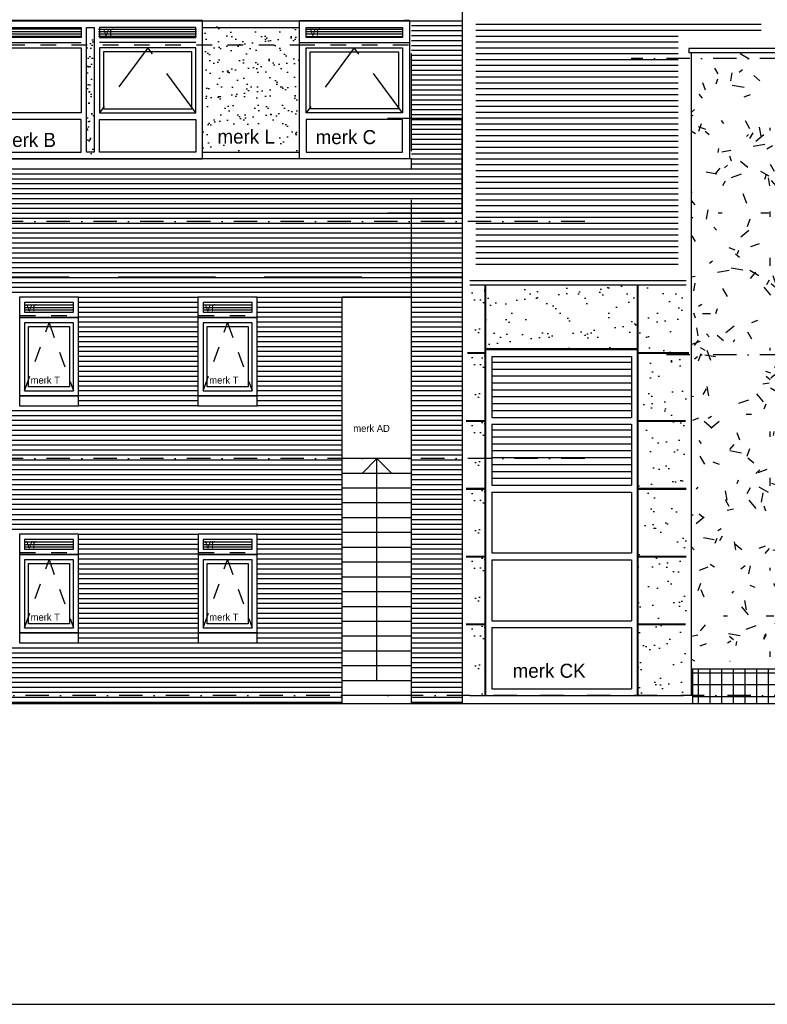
# Model space of a CAD drawing. Extents: x 0 to 140000, y 0 to 84100.
# Tile 4 of 48: x 42297 to 51884, y 1000 to 13630. Entities that reach past the tile are written whole.
import ezdxf

# ---------------------------------------------------------------- set-up
doc = ezdxf.new("R2010")
doc.units = 0
doc.header["$LTSCALE"] = 100
doc.header["$MEASUREMENT"] = 0
for name, pattern in [('B0201', [50, 31.25, -6.25, 6.25, -6.25]), ('B0403', [37.5, 25, -12.5]), ('B0701', [9.375, 6.25, -3.125]), ('B0703', [18.75, 12.5, -6.25]), ('DASHDOTX2', [2, 1, -0.5, 0, -0.5]), ('TEGELS', [4, 2, -2])]:
    doc.linetypes.add(name, pattern=pattern)
doc.layers.get('0').update_dxf_attribs({"linetype": 'CONTINUOUS'})
for name, color, linetype in [('AA11----_GRONDWERK', 7, 'CONTINUOUS'), ('AA21----_BUITENWAND', 7, 'CONTINUOUS'), ('AL$7A---_STRAMIEN', 1, 'B0201'), ('AL$8A---_HULPLIJNEN', 1, 'CONTINUOUS'), ('AL11----_GRONDWERK', 4, 'CONTINUOUS'), ('AL21----_BUITENWAND', 2, 'CONTINUOUS'), ('AL24----_TRAPPEN', 1, 'CONTINUOUS'), ('AL31----_BUITENKOZ', 7, 'CONTINUOUS'), ('AL31----_BUITENKOZIJ', 7, 'CONTINUOUS'), ('AL41R---_VLAKKE_PLT', 42, 'CONTINUOUS'), ('AL47----_DAKAFW', 1, 'CONTINUOUS'), ('AT$1A---_ALGEMEEN', 7, 'CONTINUOUS'), ('AT$1A---_TEKST', 2, 'CONTINUOUS'), ('BL$8A---_HULPLIJNEN', 1, 'CONTINUOUS'), ('DLLATATIE', 3, 'B0703'), ('GOLFPLAAT', 42, 'CONTINUOUS'), ('VENTILATIE', 1, 'CONTINUOUS'), ('ZONWERING', 4, 'TEGELS')]:
    doc.layers.add(name, color=color, linetype=linetype)
doc.styles.add('00_100', font='B-GBP.shx', dxfattribs={"height": 120})
doc.styles.add('01_100', font='B-GBP.shx', dxfattribs={"height": 180})

# ---------------------------------------------------------------- blocks, each defined once
blk = doc.blocks.new('BORDER')
at = {"linetype": 'BYBLOCK'}
blk.add_line((0, 0), (1, 0), dxfattribs=at)
blk = doc.blocks.new('PH31-005')
at = {"layer": 'AL31----_BUITENKOZ'}
h = blk.add_hatch(dxfattribs=at)
h.set_pattern_fill('AR-SAND', color=256, scale=122, style=0)
h.set_pattern_definition([(142.5, (55783.8, -82412.16), (7.6852, 235.0725), [0, -185.44, 0, -207.4, 0, -198.25]), (172.5, (55783.8, -82412.16), (-215.9128, 344.3018), [0, -100.04, 0, -167.14, 0, -64.05]), (212.5, (55933.86, -82412.16), (-379.9253, 0.6904), [0, -61, 0, -219.6, 0, -286.7]), (222.5, (55933.86, -82412.16), (-366.7474, 107.0764), [0, -30.5, 0, -143.96, 0, -164.7])])
h.paths.add_polyline_path([(1390, 1580), (1490, 1580), (1490, 67), (1390, 67)])
for p, q in [((88, 1492), (1323, 1492)), ((2792, 1492), (1557, 1492)), ((0, 0), (0, 0))]:
    blk.add_line(p, q, dxfattribs=at)
at = {"layer": 'AL31----_BUITENKOZ', "color": 1, "linetype": 'B0701'}
for p, q in [((2179, 1425), (1557, 593)), ((2792, 593), (2179, 1425))]:
    blk.add_line(p, q, dxfattribs=at)
at = {"layer": 'AL31----_BUITENKOZ'}
for points in [[(2880, 0), (2880, 1774), (0, 1774), (0, 1774), (0, 0)], [(88, 1559), (88, 1686), (1323, 1686), (1323, 1559)], [(1390, 1686), (1490, 1686), (1490, 88), (1390, 88)], [(2792, 1559), (2792, 1686), (1557, 1686), (1557, 1559)], [(88, 593), (88, 1425), (1323, 1425), (1323, 593)], [(2792, 593), (2792, 1425), (1557, 1425), (1557, 593)], [(88, 505), (88, 88), (1323, 88), (1323, 505)], [(2792, 505), (2792, 88), (1557, 88), (1557, 505)]]:
    blk.add_lwpolyline(points, close=True, dxfattribs=at)
at = {"layer": 'AL31----_BUITENKOZ', "color": 1}
blk.add_lwpolyline([(2742, 643), (2742, 1375), (1607, 1375), (1607, 643)], close=True, dxfattribs=at)
at = {"layer": 'AT$1A---_TEKST', "style": '01_100'}
blk.add_text('merk B', height=180, dxfattribs=at).set_placement((237, 154))
blk = doc.blocks.new('PH31-042')
at = {"layer": 'AL31----_BUITENKOZ', "color": 1, "linetype": 'B0701'}
for p, q in [((705, 1424), (88, 592)), ((1323, 592), (705, 1424))]:
    blk.add_line(p, q, dxfattribs=at)
at = {"layer": 'AL31----_BUITENKOZ'}
for points in [[(88, 1558), (88, 1685), (1323, 1685), (1323, 1558)], [(88, 592), (88, 1424), (1323, 1425), (1323, 592)], [(88, 504), (88, 87), (1323, 87), (1323, 505)]]:
    blk.add_lwpolyline(points, close=True, dxfattribs=at)
at = {"layer": 'AL31----_BUITENKOZ', "color": 1}
blk.add_lwpolyline([(138, 642), (138, 1374), (1273, 1375), (1273, 643)], close=True, dxfattribs=at)
at = {"layer": 'AL31----_BUITENKOZIJ'}
for p, q in [((1411, 1775), (1344, 1775)), ((1, 1492), (1411, 1492))]:
    blk.add_line(p, q, dxfattribs=at)
blk.add_lwpolyline([(1411, 0), (0, 0), (0, 1775), (1411, 1775)], close=True, dxfattribs=at)
at = {"layer": 'AT$1A---_TEKST', "style": '01_100'}
blk.add_text('merk C', height=180, dxfattribs=at).set_placement((209, 190))

msp = doc.modelspace()

# ---------------------------------------------------------------- hatches: boundary and pattern name
at = {"layer": 'AA11----_GRONDWERK'}
h = msp.add_hatch(dxfattribs=at)
h.set_pattern_fill('AR-SAND,_O', color=256, scale=122)
h.set_pattern_definition([(37.5, (0, -6844.6), (-7.6852, 235.0725), [0, -185.44, 0, -207.4, 0, -198.25]), (7.5, (0, -6844.6), (215.9128, 344.3018), [0, -100.04, 0, -167.14, 0, -64.05]), (327.5, (-150.06, -6844.6), (379.9253, 0.6904), [0, -61, 0, -219.6, 0, -286.7]), (317.5, (-150.06, -6844.6), (366.7474, 107.0764), [0, -30.5, 0, -143.96, 0, -164.7])])
h.paths.add_polyline_path([(45883.2, 13549.1), (44643.2, 13549.1), (44643.2, 11951.5), (45883.2, 11951.5)])
h.paths.add_polyline_path([(44788.3, 12015.2), (45786.9, 12015.2), (45786.9, 12285.2), (44788.3, 12285.2)], flags=24)
h = msp.add_hatch(dxfattribs=at)
h.set_pattern_fill('AR-SAND', color=256, scale=200, style=0)
h.paths.add_polyline_path([(50843, 9410.4), (50229.4, 9410.4), (50229.4, 10229.4), (50219.4, 10229.4), (50219.4, 9410.4), (48271.7, 9410.4), (48271.7, 10229.4), (48261.7, 10229.4), (48261.7, 9410.4), (48070.2, 9410.4), (48070.2, 9400.4), (48261.7, 9400.4), (48261.7, 8489.4), (48070.2, 8489.4), (48070.2, 8479.4), (48261.7, 8479.4), (48261.7, 8000.4), (48271.7, 8000.4), (48271.7, 9400.4), (50219.4, 9400.4), (50219.4, 4960.4), (50229.4, 4960.4), (50229.4, 7619.4), (50843, 7619.4)])
h = msp.add_hatch(dxfattribs=at)
h.set_pattern_fill('AR-SAND', color=256, scale=200, style=0)
h.set_pattern_definition([(37.5, (3e-11, 4310), (-12.5987, 385.3648), [0, -304, 0, -340, 0, -325]), (7.5, (3e-11, 4310), (353.9553, 564.429), [0, -164, 0, -274, 0, -105]), (327.5, (-246, 4310), (622.8284, 1.1318), [0, -100, 0, -360, 0, -470]), (317.5, (-246, 4310), (601.2253, 175.535), [0, -50, 0, -236, 0, -270])])
h.paths.add_polyline_path([(48261.7, 10180.4), (48070.2, 10180.4), (48070.2, 9270.4), (48261.7, 9270.4)])
h = msp.add_hatch(dxfattribs=at)
h.set_pattern_fill('AR-SAND', color=256, scale=200, style=0)
h.paths.add_polyline_path([(50219.4, 10229.4), (48271.7, 10229.4), (48271.7, 9410.4), (50219.4, 9410.4)])
h = msp.add_hatch(dxfattribs=at)
h.set_pattern_fill('AR-SAND', color=256, scale=200, style=0)
h.paths.add_polyline_path([(50843, 10229.4), (50229.4, 10229.4), (50229.4, 9410.4), (50843, 9410.4)])
h = msp.add_hatch(dxfattribs=at)
h.set_pattern_fill('AR-SAND', color=256, scale=200, style=0)
h.set_pattern_definition([(37.5, (1e-10, 3481), (-12.5987, 385.3648), [0, -304, 0, -340, 0, -325]), (7.5, (1e-10, 3481), (353.9553, 564.429), [0, -164, 0, -274, 0, -105]), (327.5, (-246, 3481), (622.8284, 1.1318), [0, -100, 0, -360, 0, -470]), (317.5, (-246, 3481), (601.2253, 175.535), [0, -50, 0, -236, 0, -270])])
h.paths.add_polyline_path([(48261.7, 9351.4), (48070.2, 9351.4), (48070.2, 8441.4), (48261.7, 8441.4)])
h = msp.add_hatch(dxfattribs=at)
h.set_pattern_fill('AR-SAND', color=256, scale=200, style=0)
h.set_pattern_definition([(37.5, (0, 2609), (-12.5987, 385.3648), [0, -304, 0, -340, 0, -325]), (7.5, (0, 2609), (353.9553, 564.429), [0, -164, 0, -274, 0, -105]), (327.5, (-246, 2609), (622.8284, 1.1318), [0, -100, 0, -360, 0, -470]), (317.5, (-246, 2609), (601.2253, 175.535), [0, -50, 0, -236, 0, -270])])
h.paths.add_polyline_path([(48261.7, 8479.4), (48070.2, 8479.4), (48070.2, 7569.4), (48261.7, 7569.4)])
h = msp.add_hatch(dxfattribs=at)
h.set_pattern_fill('AR-SAND', color=256, scale=200, style=0)
h.set_pattern_definition([(37.5, (1e-11, 1739), (-12.5987, 385.3648), [0, -304, 0, -340, 0, -325]), (7.5, (1e-11, 1739), (353.9553, 564.429), [0, -164, 0, -274, 0, -105]), (327.5, (-246, 1739), (622.8284, 1.1318), [0, -100, 0, -360, 0, -470]), (317.5, (-246, 1739), (601.2253, 175.535), [0, -50, 0, -236, 0, -270])])
h.paths.add_polyline_path([(48261.7, 7609.4), (48070.2, 7609.4), (48070.2, 6699.4), (48261.7, 6699.4)])
h = msp.add_hatch(dxfattribs=at)
h.set_pattern_fill('AR-SAND', color=256, scale=200, style=0)
h.paths.add_polyline_path([(50843, 6740.4), (50229.4, 6740.4), (50229.4, 4960.4), (50843, 4960.4)])
h.paths.add_polyline_path([(50843, 7609.4), (50229.4, 7609.4), (50229.4, 6750.4), (50843, 6750.4)])
h = msp.add_hatch(dxfattribs=at)
h.set_pattern_fill('AR-SAND', color=256, scale=200, style=0)
h.set_pattern_definition([(37.5, (0, 870), (-12.5987, 385.3648), [0, -304, 0, -340, 0, -325]), (7.5, (0, 870), (353.9553, 564.429), [0, -164, 0, -274, 0, -105]), (327.5, (-246, 870), (622.8284, 1.1318), [0, -100, 0, -360, 0, -470]), (317.5, (-246, 870), (601.2253, 175.535), [0, -50, 0, -236, 0, -270])])
h.paths.add_polyline_path([(48261.7, 6740.4), (48070.2, 6740.4), (48070.2, 5830.4), (48261.7, 5830.4)])
h = msp.add_hatch(dxfattribs=at)
h.set_pattern_fill('AR-SAND', color=256, scale=200, style=0)
h.paths.add_polyline_path([(48261.7, 5870.4), (48070.2, 5870.4), (48070.2, 4960.4), (48261.7, 4960.4)])
at = {"layer": 'AA21----_BUITENWAND'}
h = msp.add_hatch(dxfattribs=at)
h.set_pattern_fill('TEXTURE,_O', color=1, scale=1700, double=1)
h.set_pattern_definition([(0, (1224, 816), (748, 1292), [68, -1139, 51, -493, 102, -1207]), (10, (901, 1513), (457.165, 1616.95), [119, -289, 153, -901, 85, -1122]), (20, (731, 969), (756.335, 1252.199), [136, -935, 119, -697, 85, -544]), (30, (1224, 867), (-124.492, 1439.627), [85, -561, 68, -833, 51, -1105]), (40, (748, 1241), (191.737, 1226.099), [68, -748, 51, -476, 136, -867]), (50, (1003, 629), (-454.738, 1335.823), [34, -629, 85, -1037, 102, -527]), (60, (1054, 748), (-563.68, 1267.677), [85, -697, 34, -816, 68, -629]), (70, (867, 544), (-622.723, 1221.659), [51, -323, 102, -544, 68, -748]), (80, (952, 1547), (-1181.87, 933.41), [119, -748, 51, -884, 102, -833]), (90, (1054, 816), (-1496, 629), [102, -527, 68, -1037, 34, -1054]), (100, (782, 1343), (-1405.172, 822.49), [119, -663, 102, -544, 119, -1241]), (110, (663, 374), (-1362.495, 462.916), [136, -442, 68, -901, 102, -986]), (120, (204, 578), (-1624.35, 161.456), [85, -1139, 102, -527, 119, -697]), (130, (578, 204), (-1581.611, 403.841), [51, -374, 68, -731, 136, -952]), (140, (68, 1564), (-1250.049, -193.832), [102, -612, 119, -527, 68, -714]), (150, (1479, 102), (-1160.675, -684.348), [68, -476, 136, -1054, 119, -969]), (160, (357, 1054), (-1348.106, -920.43), [102, -714, 85, -646, 68, -1037]), (170, (459, 646), (-1221.983, -958.365), [153, -561, 102, -765, 136, -748])])
h.paths.add_polyline_path([(50906.2, 13206), (50906.2, 5400.4), (61397.2, 5400.4), (61397.2, 7127.4), (62742.8, 7127.4), (62742.8, 5400.4), (66008.6, 5400.4), (66008.6, 13206)])
h.paths.add_polyline_path([(58268.9, 11497.4), (58268.9, 10363.4), (52726.3, 10363.4), (52726.3, 11497.4)], flags=16)
h.paths.add_polyline_path([(58268.9, 7127.4), (58268.9, 5993.4), (52726.3, 5993.4), (52726.3, 7127.4)], flags=16)
h = msp.add_hatch(dxfattribs=at)
h.set_pattern_fill('U,_O', color=42, scale=150, double=1, pattern_type=0)
h.set_pattern_definition([(0, (0, 0), (0, 150), []), (90, (0, 0), (-150, 9e-15), [])])
h.paths.add_polyline_path([(61397.2, 5300.4), (61397.2, 4860.4), (50926.2, 4860.4), (50926.2, 5300.4)])
at = {"layer": 'AL31----_BUITENKOZ'}
h = msp.add_hatch(dxfattribs=at)
h.set_pattern_fill('AR-SAND', color=256, scale=122, style=0)
h.set_pattern_definition([(37.5, (-11140.59, -70569.4), (-7.6852, 235.0725), [0, -185.44, 0, -207.4, 0, -198.25]), (7.5, (-11140.6, -70569.4), (215.9128, 344.3018), [0, -100.04, 0, -167.14, 0, -64.05]), (327.5, (-11290.65, -70569.4), (379.9253, 0.6904), [0, -61, 0, -219.6, 0, -286.7]), (317.5, (-11290.65, -70569.4), (366.7474, 107.0764), [0, -30.5, 0, -143.96, 0, -164.7])])
h.paths.add_polyline_path([(43253.2, 13422.4), (43153.2, 13422.4), (43153.2, 11909.8), (43253.2, 11909.8)])
at = {"layer": 'VENTILATIE'}
h = msp.add_hatch(dxfattribs=at)
h.set_pattern_fill('LINE', color=1, scale=250, style=0)
h.set_pattern_definition([(0, (3577.89, -43145.157), (0, 31.25), [])])
h.paths.add_polyline_path([(43085.5, 13396.2), (43085.5, 13523.2), (41829.5, 13523.2), (41829.5, 13396.2)])
h = msp.add_hatch(dxfattribs=at)
h.set_pattern_fill('LINE', color=1, scale=250, style=0)
h.set_pattern_definition([(0, (5057.53, -43146.144), (0, 31.25), [])])
h.paths.add_polyline_path([(44565.1, 13395.2), (44565.1, 13522.2), (43309.1, 13522.2), (43309.1, 13395.2)])
h = msp.add_hatch(dxfattribs=at)
h.set_pattern_fill('LINE', color=1, scale=250, style=0)
h.set_pattern_definition([(0, (7708.53, -43146.81), (0, 31.25), [])])
h.paths.add_polyline_path([(47216.1, 13394.6), (47216.1, 13521.6), (45960.1, 13521.6), (45960.1, 13394.6)])

# ---------------------------------------------------------------- linework, layer by layer
at = {"layer": 'AL$7A---_STRAMIEN', "color": 1, "linetype": 'DASHDOTX2', "ltscale": 3}
for p, q in [((79694.4, 13130.4), (50140, 13130.4)), ((49542.8, 11040.4), (25202.9, 11040.4)), ((79694.4, 9330.4), (50537.3, 9330.4)), ((49542.8, 8000.4), (25202.9, 8000.4)), ((81078.4, 4960.4), (25200, 4960.4))]:
    msp.add_line(p, q, dxfattribs=at)
at = {"layer": 'AL$8A---_HULPLIJNEN', "color": 42}
for p, q in [((48350.4, 9237.3), (50140.6, 9237.3)), ((48350.4, 9148.8), (50140.6, 9148.8)), ((48350.4, 9060.3), (50140.6, 9060.3)), ((48350.4, 8971.7), (50140.6, 8971.7)), ((48350.4, 8883.2), (50140.6, 8883.2)), ((48350.4, 8794.7), (50140.6, 8794.7)), ((48350.4, 8706.1), (50140.6, 8706.1)), ((48350.4, 8617.6), (50140.6, 8617.6)), ((48350.4, 8367.3), (50140.6, 8367.3)), ((48350.4, 8278.8), (50140.6, 8278.8)), ((48350.4, 8190.3), (50140.6, 8190.3)), ((48350.4, 8101.7), (50140.6, 8101.7)), ((48350.4, 8013.2), (50140.6, 8013.2)), ((48350.4, 7924.7), (50140.6, 7924.7)), ((48350.4, 7836.1), (50140.6, 7836.1)), ((48350.4, 7747.6), (50140.6, 7747.6))]:
    msp.add_line(p, q, dxfattribs=at)
at = {"layer": 'AL11----_GRONDWERK'}
msp.add_line((1000, 4860.4), (86714.6, 4860.4), dxfattribs=at)
at = {"layer": 'AL21----_BUITENWAND'}
for p, q in [((47973.2, 18094.7), (47973.2, 4860.4)), ((74719.8, 13260.4), (50876.2, 13260.4)), ((50876.2, 13260.4), (50876.2, 13206)), ((74719.8, 13206), (50876.2, 13206)), ((50906.2, 13206), (50906.2, 5300.4)), ((47323.2, 10069.1), (46433.2, 10069.1)), ((46433.2, 4860.4, 0), (46433.2, 10069.1)), ((47323.2, 4860.4, 0), (47323.2, 10069.1)), ((50926.2, 5300.4), (50926.2, 4860.4))]:
    msp.add_line(p, q, dxfattribs=at)
at = {"layer": 'AL21----_BUITENWAND', "color": 42}
for p, q in [((30433.2, 13617.1), (47973.2, 13617.1)), ((47323.2, 13553.8), (47973.2, 13553.8)), ((47323.2, 13490.4), (47973.2, 13490.4)), ((47323.2, 13427.1), (47973.2, 13427.1)), ((47323.2, 13363.8), (47973.2, 13363.8)), ((47323.2, 13300.4), (47973.2, 13300.4)), ((47323.2, 13237.1), (47973.2, 13237.1)), ((47323.2, 13173.8), (47973.2, 13173.8)), ((47323.2, 13110.4), (47973.2, 13110.4)), ((47323.2, 13047.1), (47973.2, 13047.1)), ((47323.2, 12983.8), (47973.2, 12983.8)), ((47323.2, 12920.4), (47973.2, 12920.4)), ((47323.2, 12857.1), (47973.2, 12857.1)), ((47323.2, 12793.8), (47973.2, 12793.8)), ((47323.2, 12730.4), (47973.2, 12730.4)), ((47323.2, 12667.1), (47973.2, 12667.1)), ((47323.2, 12603.8), (47973.2, 12603.8)), ((47323.2, 12540.4), (47973.2, 12540.4)), ((47323.2, 12477.1), (47973.2, 12477.1)), ((47323.2, 12413.8), (47973.2, 12413.8)), ((47323.2, 12350.4), (47973.2, 12350.4)), ((47323.2, 12287.1), (47973.2, 12287.1)), ((47323.2, 12223.8), (47973.2, 12223.8)), ((47323.2, 12160.4), (47973.2, 12160.4)), ((47323.2, 12097.1), (47973.2, 12097.1)), ((47323.2, 12033.8), (47973.2, 12033.8)), ((47323.2, 11970.4), (47973.2, 11970.4)), ((47323.2, 11907.1), (47973.2, 11907.1)), ((47323.2, 11843.8), (47973.2, 11843.8)), ((47323.2, 11780.4), (47973.2, 11780.4)), ((30433.2, 11653.8), (47973.2, 11653.8)), ((47323.2, 11717.1), (47973.2, 11717.1)), ((30433.2, 11590.4), (47973.2, 11590.4)), ((30433.2, 11527.1), (47973.2, 11527.1)), ((30433.2, 11463.8), (47973.2, 11463.8)), ((30433.2, 11400.4), (47973.2, 11400.4)), ((30433.2, 11337.1), (47973.2, 11337.1)), ((30433.2, 11273.8), (47973.2, 11273.8)), ((30433.2, 11210.4), (47973.2, 11210.4)), ((30433.2, 11147.1), (47973.2, 11147.1)), ((30433.2, 11083.8), (47973.2, 11083.8)), ((30433.2, 11020.4), (47973.2, 11020.4)), ((30433.2, 10957.1), (47973.2, 10957.1)), ((30433.2, 10893.8), (47973.2, 10893.8)), ((34400.7, 10957.1), (47973.2, 10957.1)), ((34400.7, 10893.8), (47973.2, 10893.8)), ((30433.2, 10830.4), (47973.2, 10830.4)), ((30433.2, 10767.1), (47973.2, 10767.1)), ((34400.7, 10830.4), (47973.2, 10830.4)), ((30433.2, 10703.8), (47973.2, 10703.8)), ((30433.2, 10640.4), (47973.2, 10640.4)), ((30433.2, 10577.1), (47973.2, 10577.1)), ((30433.2, 10513.8), (47973.2, 10513.8)), ((34400.7, 10577.1), (47973.2, 10577.1)), ((34400.7, 10513.8), (47973.2, 10513.8)), ((30433.2, 10450.4), (47973.2, 10450.4)), ((30433.2, 10387.1), (47973.2, 10387.1)), ((34400.7, 10450.4), (47973.2, 10450.4)), ((36246.2, 10387.1), (47973.2, 10387.1)), ((30433.2, 10323.8), (47973.2, 10323.8)), ((30433.2, 10260.4), (47973.2, 10260.4)), ((36006.2, 10323.8), (47973.2, 10323.8)), ((30433.2, 10197.1), (47973.2, 10197.1)), ((30433.2, 10133.8), (47973.2, 10133.8)), ((43053.2, 9120.4), (44583.2, 9120.4)), ((45343.2, 9120.4), (46433.2, 9120.4)), ((47323.2, 9120.4), (47973.2, 9120.4)), ((43053.2, 9057.1), (44583.2, 9057.1)), ((43053.2, 8993.8), (44583.2, 8993.8)), ((45343.2, 9057.1), (46433.2, 9057.1)), ((45343.2, 8993.8), (46433.2, 8993.8)), ((47323.2, 9057.1), (47973.2, 9057.1)), ((47323.2, 8993.8), (47973.2, 8993.8)), ((44583.2, 8930.4), (43053.2, 8930.4)), ((44583.2, 8867.1), (43053.2, 8867.1)), ((46433.2, 8930.4), (45343.2, 8930.4)), ((46433.2, 8867.1), (45343.2, 8867.1)), ((47973.2, 8930.4), (47323.2, 8930.4)), ((47973.2, 8867.1), (47323.2, 8867.1)), ((44583.2, 8803.8), (43053.2, 8803.8)), ((44583.2, 8740.4), (43053.2, 8740.4)), ((46433.2, 8803.8), (45343.2, 8803.8)), ((46433.2, 8740.4), (45343.2, 8740.4)), ((47973.2, 8803.8), (47323.2, 8803.8)), ((47973.2, 8740.4), (47323.2, 8740.4)), ((46433.2, 8613.8), (31973.2, 8613.8)), ((44583.2, 8677.1), (43053.2, 8677.1)), ((46433.2, 8677.1), (45343.2, 8677.1)), ((47973.2, 8677.1), (47323.2, 8677.1)), ((47973.2, 8613.8), (47323.2, 8613.8)), ((46433.2, 8550.4), (31973.2, 8550.4)), ((46433.2, 8487.1), (31973.2, 8487.1)), ((47973.2, 8550.4), (47323.2, 8550.4)), ((47973.2, 8487.1), (47323.2, 8487.1)), ((46433.2, 8423.8), (31973.2, 8423.8)), ((46433.2, 8360.4), (31973.2, 8360.4)), ((47973.2, 8423.8), (47323.2, 8423.8)), ((47973.2, 8360.4), (47323.2, 8360.4)), ((46433.2, 8297.1), (31973.2, 8297.1)), ((46433.2, 8233.8), (31973.2, 8233.8)), ((47973.2, 8297.1), (47323.2, 8297.1)), ((47973.2, 8233.8), (47323.2, 8233.8)), ((46433.2, 8170.4), (31973.2, 8170.4)), ((46433.2, 8107.1), (31973.2, 8107.1)), ((47973.2, 8170.4), (47323.2, 8170.4)), ((47973.2, 8107.1), (47323.2, 8107.1)), ((46433.2, 8043.8), (31973.2, 8043.8)), ((46433.2, 7980.4), (31973.2, 7980.4)), ((47973.2, 8043.8), (47323.2, 8043.8)), ((47973.2, 7980.4), (47323.2, 7980.4)), ((46433.2, 7917.1), (31973.2, 7917.1)), ((46433.2, 7853.8), (31973.2, 7853.8)), ((47973.2, 7917.1), (47323.2, 7917.1)), ((47973.2, 7853.8), (47323.2, 7853.8)), ((46433.2, 7790.4), (31973.2, 7790.4)), ((46433.2, 7727.1), (31973.2, 7727.1)), ((47973.2, 7790.4), (47323.2, 7790.4)), ((47973.2, 7727.1), (47323.2, 7727.1)), ((46433.2, 7663.8), (31973.2, 7663.8)), ((46433.2, 7600.4), (31973.2, 7600.4)), ((47973.2, 7663.8), (47323.2, 7663.8)), ((47973.2, 7600.4), (47323.2, 7600.4)), ((46433.2, 7537.1), (31973.2, 7537.1)), ((46433.2, 7473.8), (31973.2, 7473.8)), ((47973.2, 7537.1), (47323.2, 7537.1)), ((47973.2, 7473.8), (47323.2, 7473.8)), ((46433.2, 7410.4), (31973.2, 7410.4)), ((46433.2, 7347.1), (31973.2, 7347.1)), ((47973.2, 7410.4), (47323.2, 7410.4)), ((47973.2, 7347.1), (47323.2, 7347.1)), ((31973.2, 7283.8), (46433.2, 7283.8)), ((31973.2, 7220.4), (46433.2, 7220.4)), ((47323.2, 7283.8), (47973.2, 7283.8)), ((47323.2, 7220.4), (47973.2, 7220.4)), ((31973.2, 7157.1), (46433.2, 7157.1)), ((31973.2, 7093.8), (46433.2, 7093.8)), ((47323.2, 7157.1), (47973.2, 7157.1)), ((47323.2, 7093.8), (47973.2, 7093.8)), ((43052.7, 7030.4), (44583.2, 7030.4)), ((43052.7, 6967.1), (44583.2, 6967.1)), ((45342.7, 7030.4), (46433.2, 7030.4)), ((45342.7, 6967.1), (46433.2, 6967.1)), ((47323.2, 7030.4), (47973.2, 7030.4)), ((47323.2, 6967.1), (47973.2, 6967.1)), ((43052.7, 6903.8), (44583.2, 6903.8)), ((43052.7, 6840.4), (44583.2, 6840.4)), ((45342.7, 6903.8), (46433.2, 6903.8)), ((45342.7, 6840.4), (46433.2, 6840.4)), ((47323.2, 6903.8), (47973.2, 6903.8)), ((47323.2, 6840.4), (47973.2, 6840.4)), ((43052.7, 6777.1), (44583.2, 6777.1)), ((43052.7, 6713.8), (44583.2, 6713.8)), ((45342.7, 6777.1), (46433.2, 6777.1)), ((45342.7, 6713.8), (46433.2, 6713.8)), ((47323.2, 6777.1), (47973.2, 6777.1)), ((47323.2, 6713.8), (47973.2, 6713.8)), ((43052.7, 6650.4), (44583.2, 6650.4)), ((43052.7, 6587.1), (44583.2, 6587.1)), ((45342.7, 6650.4), (46433.2, 6650.4)), ((45342.7, 6587.1), (46433.2, 6587.1)), ((47323.2, 6650.4), (47973.2, 6650.4)), ((47323.2, 6587.1), (47973.2, 6587.1)), ((43052.7, 6523.8), (44583.2, 6523.8)), ((43052.7, 6460.4), (44583.2, 6460.4)), ((45342.7, 6523.8), (46433.2, 6523.8)), ((45342.7, 6460.4), (46433.2, 6460.4)), ((47323.2, 6523.8), (47973.2, 6523.8)), ((47323.2, 6460.4), (47973.2, 6460.4)), ((43052.7, 6397.1), (44583.2, 6397.1)), ((43052.7, 6333.8), (44583.2, 6333.8)), ((45342.7, 6397.1), (46433.2, 6397.1)), ((45342.7, 6333.8), (46433.2, 6333.8)), ((47323.2, 6397.1), (47973.2, 6397.1)), ((47323.2, 6333.8), (47973.2, 6333.8)), ((43052.7, 6270.4), (44583.2, 6270.4)), ((43052.7, 6207.1), (44583.2, 6207.1)), ((45342.7, 6270.4), (46433.2, 6270.4)), ((45342.7, 6207.1), (46433.2, 6207.1)), ((47323.2, 6270.4), (47973.2, 6270.4)), ((47323.2, 6207.1), (47973.2, 6207.1)), ((43052.7, 6143.8), (44583.2, 6143.8)), ((43052.7, 6080.4), (44583.2, 6080.4)), ((45342.7, 6143.8), (46433.2, 6143.8)), ((45342.7, 6080.4), (46433.2, 6080.4)), ((47323.2, 6143.8), (47973.2, 6143.8)), ((47323.2, 6080.4), (47973.2, 6080.4)), ((43053.2, 6017.1), (44583.7, 6017.1)), ((43053.2, 5953.8), (44583.7, 5953.8)), ((45343.2, 6017.1), (46433.2, 6017.1)), ((45343.2, 5953.8), (46433.2, 5953.8)), ((47323.2, 6017.1), (47973.2, 6017.1)), ((47323.2, 5953.8), (47973.2, 5953.8)), ((43053.2, 5890.4), (44583.7, 5890.4)), ((43053.2, 5827.1), (44583.7, 5827.1)), ((45343.2, 5890.4), (46433.2, 5890.4)), ((45343.2, 5827.1), (46433.2, 5827.1)), ((47323.2, 5890.4), (47973.2, 5890.4)), ((47323.2, 5827.1), (47973.2, 5827.1)), ((43053.2, 5763.8), (44583.7, 5763.8)), ((43053.2, 5700.4), (44583.7, 5700.4)), ((45343.2, 5763.8), (46433.2, 5763.8)), ((45343.2, 5700.4), (46433.2, 5700.4)), ((47323.2, 5763.8), (47973.2, 5763.8)), ((47323.2, 5700.4), (47973.2, 5700.4)), ((31973.2, 5573.8), (46433.2, 5573.8)), ((43053.2, 5637.1), (44583.7, 5637.1)), ((45343.2, 5637.1), (46433.2, 5637.1)), ((47323.2, 5637.1), (47973.2, 5637.1)), ((47323.2, 5573.8), (47973.2, 5573.8)), ((31973.2, 5510.4), (46433.2, 5510.4)), ((31973.2, 5447.1), (46433.2, 5447.1)), ((47323.2, 5510.4), (47973.2, 5510.4)), ((47323.2, 5447.1), (47973.2, 5447.1)), ((31973.2, 5383.8), (46433.2, 5383.8)), ((31973.2, 5320.4), (46433.2, 5320.4)), ((47323.2, 5383.8), (47973.2, 5383.8)), ((47323.2, 5320.4), (47973.2, 5320.4)), ((31973.2, 5257.1), (46433.2, 5257.1)), ((31973.2, 5193.8), (46433.2, 5193.8)), ((47323.2, 5257.1), (47973.2, 5257.1)), ((47323.2, 5193.8), (47973.2, 5193.8)), ((31973.2, 5130.4), (46433.2, 5130.4)), ((31973.2, 5067.1), (46433.2, 5067.1)), ((47323.2, 5130.4), (47973.2, 5130.4)), ((47323.2, 5067.1), (47973.2, 5067.1)), ((31973.2, 5003.8), (46433.2, 5003.8)), ((31973.2, 4940.4), (46433.2, 4940.4)), ((47323.2, 5003.8), (47973.2, 5003.8)), ((47323.2, 4940.4), (47973.2, 4940.4)), ((31973.2, 4877.1), (46433.2, 4877.1)), ((47323.2, 4877.1), (47973.2, 4877.1))]:
    msp.add_line(p, q, dxfattribs=at)
at = {"layer": 'AL21----_BUITENWAND', "color": 2}
msp.add_line((61397.2, 5300.4), (50906.2, 5300.4), dxfattribs=at)
at = {"layer": 'AL24----_TRAPPEN'}
for p, q in [((47323.2, 8000.4), (46433.2, 8000.4)), ((46878.2, 8000.4), (46688.2, 7810.4)), ((46878.2, 5150.4), (46878.2, 8000.4)), ((46878.2, 8000.4), (47068.2, 7810.4)), ((47323.2, 7810.4), (46433.2, 7810.4)), ((47323.2, 7620.4), (46433.2, 7620.4)), ((47323.2, 7430.4), (46433.2, 7430.4)), ((47323.2, 7240.4), (46433.2, 7240.4)), ((47323.2, 7050.4), (46433.2, 7050.4)), ((47323.2, 6860.4), (46433.2, 6860.4)), ((47323.2, 6670.4), (46433.2, 6670.4)), ((47323.2, 6480.4), (46433.2, 6480.4)), ((47323.2, 6290.4), (46433.2, 6290.4)), ((47323.2, 6100.4), (46433.2, 6100.4)), ((47323.2, 5910.4), (46433.2, 5910.4)), ((47323.2, 5720.4), (46433.2, 5720.4)), ((47323.2, 5530.4), (46433.2, 5530.4)), ((47323.2, 5340.4), (46433.2, 5340.4)), ((47323.2, 5150.4), (46433.2, 5150.4)), ((47323.2, 4960.4), (46433.2, 4960.4))]:
    msp.add_line(p, q, dxfattribs=at)
at = {"layer": 'AL31----_BUITENKOZ'}
for p, q in [((44643.2, 13529.8), (45883.2, 13529.8)), ((44643.2, 11931.4), (45883.2, 11931.4)), ((48261.7, 10229.4), (48261.7, 9360.4)), ((48271.7, 10229.4), (48271.7, 9410.4)), ((50219.4, 9410.4), (50219.4, 10229.4)), ((50229.4, 9360.4), (50229.4, 10229.4)), ((48039.6, 9360.4), (48261.7, 9360.4)), ((48039.6, 9350.4), (48261.7, 9350.4)), ((48261.7, 9350.4), (48261.7, 8489.4)), ((48271.7, 9410.4), (50219.4, 9410.4)), ((48271.7, 9400.4), (50219.4, 9400.4)), ((48271.7, 9400.4), (48271.7, 4960.4)), ((50219.4, 4960.4), (50219.4, 9400.4)), ((50229.4, 9360.4), (50877.7, 9360.4)), ((50229.4, 9350.4), (50877.7, 9350.4)), ((50229.4, 8489.4), (50229.4, 9350.4)), ((48350.4, 9310.4), (50140.6, 9310.4)), ((48350.4, 9310.4), (48350.4, 8528.4)), ((50140.6, 9310.4), (50140.6, 8528.4)), ((48023.1, 8489.4), (48261.7, 8489.4)), ((48023.1, 8479.4), (48261.7, 8479.4)), ((48261.7, 8479.4), (48261.7, 4960.4)), ((48350.4, 8528.4), (50140.6, 8528.4)), ((50229.4, 8489.4), (50835.6, 8489.4)), ((50229.4, 4960.4), (50229.4, 8479.4)), ((50229.4, 8479.4), (50835.6, 8479.4)), ((48350.4, 8440.4), (50140.6, 8440.4)), ((48350.4, 8440.4), (48350.4, 7658.4)), ((50140.6, 8440.4), (50140.6, 7658.4)), ((48023.1, 7619.4), (48261.7, 7619.4)), ((48023.1, 7609.4), (48261.7, 7609.4)), ((48350.4, 7658.4), (50140.6, 7658.4)), ((50229.4, 7619.4), (50843, 7619.4)), ((50229.4, 7609.4), (50843, 7609.4)), ((48350.4, 7570.4), (50140.6, 7570.4)), ((48350.4, 7570.4), (48350.4, 6789.4)), ((50140.6, 7570.4), (50140.6, 6789.4)), ((48023.1, 6750.4), (48261.7, 6750.4)), ((48023.1, 6740.4), (48261.7, 6740.4)), ((48350.4, 6789.4), (50140.6, 6789.4)), ((48350.4, 6701.4), (50140.6, 6701.4)), ((48350.4, 6701.4), (48350.4, 5919.4)), ((50140.6, 6701.4), (50140.6, 5919.4)), ((50229.4, 6750.4), (50843, 6750.4)), ((50229.4, 6740.4), (50843, 6740.4)), ((48023.1, 5880.4), (48261.7, 5880.4)), ((48023.1, 5870.4), (48261.7, 5870.4)), ((48350.4, 5919.4), (50140.6, 5919.4)), ((48350.4, 5831.4), (50140.6, 5831.4)), ((48350.4, 5831.4), (48350.4, 5048.4)), ((50140.6, 5831.4), (50140.6, 5048.4)), ((50229.4, 5880.4), (50835.6, 5880.4)), ((50229.4, 5870.4), (50835.6, 5870.4)), ((50906.2, 5300.4), (50906.2, 4960.4)), ((48070.2, 4960.4), (48261.7, 4960.4)), ((48271.7, 4960.4), (50807.6, 4960.4)), ((48350.4, 5048.4), (50140.6, 5048.4))]:
    msp.add_line(p, q, dxfattribs=at)
at = {"layer": 'AL31----_BUITENKOZ', "color": 1, "linetype": 'TEGELS'}
for p, q in [((42360.7, 8870.8), (42673.5, 9742.4)), ((42673.5, 9742.4), (42986.2, 8870.8)), ((44650.2, 8870.8), (44963.2, 9742.4)), ((44963.2, 9742.4), (45276.2, 8870.8)), ((42360.7, 5830.8), (42673.5, 6702.4)), ((42673.5, 6702.4), (42986.2, 5830.8)), ((44650.7, 5830.8), (44963.5, 6702.4)), ((44963.5, 6702.4), (45276.2, 5830.8))]:
    msp.add_line(p, q, dxfattribs=at)
at = {"layer": 'AL31----_BUITENKOZ'}
for points in [[(38463.2, 11843.4), (38463.2, 11716.8), (47323.2, 11716.8), (47323.2, 11843.4)], [(43053.2, 8803.8), (42293.7, 8803.8), (42293.7, 8677.1), (43053.2, 8677.1)], [(45343.2, 8803.8), (44583.2, 8803.8), (44583.2, 8677.1), (45343.2, 8677.1)], [(43053.2, 5763.8), (42293.7, 5763.8), (42293.7, 5637.1), (43053.2, 5637.1)], [(45343.2, 5763.8), (44583.7, 5763.8), (44583.7, 5637.1), (45343.2, 5637.1)]]:
    msp.add_lwpolyline(points, close=True, dxfattribs=at)
at = {"layer": 'AL31----_BUITENKOZ', "color": 1}
for points in [[(42936.2, 9692.4), (42936.2, 8920.8), (42410.7, 8920.8), (42410.7, 9692.4)], [(45226.2, 9692.4), (45226.2, 8920.8), (44700.2, 8920.8), (44700.2, 9692.4)], [(42936.2, 6652.4), (42936.2, 5880.8), (42410.7, 5880.8), (42410.7, 6652.4)], [(45226.2, 6652.4), (45226.2, 5880.8), (44700.7, 5880.8), (44700.7, 6652.4)]]:
    msp.add_lwpolyline(points, close=True, dxfattribs=at)
at = {"layer": 'AL31----_BUITENKOZIJ'}
msp.add_line((44643.2, 13617.1), (45883.2, 13617.1), dxfattribs=at)
at = {"layer": 'AL31----_BUITENKOZIJ', "color": 42}
for p, q in [((43052.7, 10069.1), (44582.7, 10069.1)), ((43052.7, 10006.1), (44582.7, 10006.1)), ((45342.7, 10069.1), (47973.2, 10069.1)), ((45342.7, 10006.1), (46433.2, 10006.1)), ((47323.2, 10006.1), (47973.2, 10006.1)), ((43052.7, 9943.1), (44582.7, 9943.1)), ((43052.7, 9880.1), (44582.7, 9880.1)), ((45342.7, 9943.1), (46433.2, 9943.1)), ((45342.7, 9880.1), (46433.2, 9880.1)), ((47323.2, 9943.1), (47973.2, 9943.1)), ((47323.2, 9880.1), (47973.2, 9880.1)), ((43052.7, 9817.1), (44582.7, 9817.1)), ((43052.7, 9754.1), (44582.7, 9754.1)), ((45342.7, 9817.1), (46433.2, 9817.1)), ((45342.7, 9754.1), (46433.2, 9754.1)), ((47323.2, 9817.1), (47973.2, 9817.1)), ((47323.2, 9754.1), (47973.2, 9754.1)), ((43052.7, 9691.1), (44582.7, 9691.1)), ((43052.7, 9628.1), (44582.7, 9628.1)), ((45342.7, 9691.1), (46433.2, 9691.1)), ((45342.7, 9628.1), (46433.2, 9628.1)), ((47323.2, 9691.1), (47973.2, 9691.1)), ((47323.2, 9628.1), (47973.2, 9628.1)), ((43052.7, 9565.1), (44582.7, 9565.1)), ((43052.7, 9502.1), (44582.7, 9502.1)), ((45342.7, 9565.1), (46433.2, 9565.1)), ((45342.7, 9502.1), (46433.2, 9502.1)), ((47323.2, 9565.1), (47973.2, 9565.1)), ((47323.2, 9502.1), (47973.2, 9502.1)), ((43052.7, 9439.1), (44582.7, 9439.1)), ((43052.7, 9376.1), (44582.7, 9376.1)), ((45342.7, 9439.1), (46433.2, 9439.1)), ((45342.7, 9376.1), (46433.2, 9376.1)), ((47323.2, 9439.1), (47973.2, 9439.1)), ((47323.2, 9376.1), (47973.2, 9376.1)), ((43052.7, 9313.1), (44582.7, 9313.1)), ((43052.7, 9250.1), (44582.7, 9250.1)), ((45342.7, 9313.1), (46433.2, 9313.1)), ((45342.7, 9250.1), (46433.2, 9250.1)), ((47323.2, 9313.1), (47973.2, 9313.1)), ((47323.2, 9250.1), (47973.2, 9250.1)), ((43052.7, 9187.1), (44582.7, 9187.1)), ((45342.7, 9187.1), (46433.2, 9187.1)), ((47323.2, 9187.1), (47973.2, 9187.1))]:
    msp.add_line(p, q, dxfattribs=at)
at = {"layer": 'AL31----_BUITENKOZIJ', "color": 1}
for p, q in [((42360.7, 9971.7), (42986.2, 9971.7)), ((42360.7, 9939.9), (42986.2, 9939.9)), ((42360.7, 9908.2), (42986.2, 9908.2)), ((44650.2, 9971.7), (45276.2, 9971.7)), ((44650.2, 9939.9), (45276.2, 9939.9)), ((44650.2, 9908.2), (45276.2, 9908.2)), ((42360.7, 6931.7), (42986.2, 6931.7)), ((42360.7, 6899.9), (42986.2, 6899.9)), ((42360.7, 6868.2), (42986.2, 6868.2)), ((44650.7, 6931.7), (45276.2, 6931.7)), ((44650.7, 6899.9), (45276.2, 6899.9)), ((44650.7, 6868.2), (45276.2, 6868.2))]:
    msp.add_line(p, q, dxfattribs=at)
at = {"layer": 'AL31----_BUITENKOZIJ'}
for points in [[(42293.7, 9809.4), (43053.2, 9809.4), (43053.2, 10070.4), (42293.7, 10070.4)], [(42360.7, 9876.4), (42986.2, 9876.4), (42986.2, 10003.4), (42360.7, 10003.4)], [(44583.2, 9809.4), (45343.2, 9809.4), (45343.2, 10070.4), (44583.2, 10070.4)], [(44650.2, 9876.4), (45276.2, 9876.4), (45276.2, 10003.4), (44650.2, 10003.4)], [(42293.7, 8803.8), (43053.2, 8803.8), (43053.2, 9809.4), (42293.7, 9809.4)], [(42360.7, 8870.8), (42986.2, 8870.8), (42986.2, 9742.4), (42360.7, 9742.4)], [(44583.2, 8803.8), (45343.2, 8803.8), (45343.2, 9809.4), (44583.2, 9809.4)], [(44650.2, 8870.8), (45276.2, 8870.8), (45276.2, 9742.4), (44650.2, 9742.4)], [(42293.7, 6769.4), (43053.2, 6769.4), (43053.2, 7030.4), (42293.7, 7030.4)], [(42360.7, 6836.4), (42986.2, 6836.4), (42986.2, 6963.4), (42360.7, 6963.4)], [(44583.7, 6769.4), (45343.2, 6769.4), (45343.2, 7030.4), (44583.7, 7030.4)], [(44650.7, 6836.4), (45276.2, 6836.4), (45276.2, 6963.4), (44650.7, 6963.4)], [(42293.7, 5763.8), (43053.2, 5763.8), (43053.2, 6769.4), (42293.7, 6769.4)], [(42360.7, 5830.8), (42986.2, 5830.8), (42986.2, 6702.4), (42360.7, 6702.4)], [(44583.7, 5763.8), (45343.2, 5763.8), (45343.2, 6769.4), (44583.7, 6769.4)], [(44650.7, 5830.8), (45276.2, 5830.8), (45276.2, 6702.4), (44650.7, 6702.4)]]:
    msp.add_lwpolyline(points, close=True, dxfattribs=at)
at = {"layer": 'AL41R---_VLAKKE_PLT'}
msp.add_lwpolyline([(47013.1, 12366), (47966.4, 12366), (47966.4, 11146), (47013.1, 11146)], dxfattribs=at)
at = {"layer": 'AL47----_DAKAFW', "color": 7}
for p, q in [((48070.2, 10284.4), (50843, 10284.4)), ((48070.2, 10229.4), (50843, 10229.4))]:
    msp.add_line(p, q, dxfattribs=at)
at = {"layer": 'DLLATATIE'}
for p, q in [((47323.2, 10070.4), (47323.2, 18094.7)), ((30433.2, 10330.9), (47973.2, 10330.9))]:
    msp.add_line(p, q, dxfattribs=at)
at = {"layer": 'GOLFPLAAT', "color": 1}
for p, q in [((51805.1, 13566), (48147.9, 13566)), ((51805.1, 13491), (48147.9, 13491)), ((50741.7, 13416), (48147.9, 13416)), ((50741.7, 13341), (48147.9, 13341)), ((50741.7, 13266), (48147.9, 13266)), ((50741.7, 13191), (48147.9, 13191)), ((50741.7, 13116), (48147.9, 13116)), ((50741.7, 13041), (48147.9, 13041)), ((50741.7, 12966), (48147.9, 12966)), ((50741.7, 12891), (48147.9, 12891)), ((50741.7, 12816), (48147.9, 12816)), ((50741.7, 12741), (48147.9, 12741)), ((50741.7, 12666), (48147.9, 12666)), ((50741.7, 12591), (48147.9, 12591)), ((50741.7, 12516), (48147.9, 12516)), ((50741.7, 12441), (48147.9, 12441)), ((50741.7, 12366), (48147.9, 12366)), ((50741.7, 12291), (48147.9, 12291)), ((50741.7, 12216), (48147.9, 12216)), ((50741.7, 12141), (48147.9, 12141)), ((50741.7, 12066), (48147.9, 12066)), ((50741.7, 11991), (48147.9, 11991)), ((50741.7, 11916), (48147.9, 11916)), ((50741.7, 11841), (48147.9, 11841)), ((50741.7, 11766), (48147.9, 11766)), ((50741.7, 11691), (48147.9, 11691)), ((50741.7, 11616), (48147.9, 11616)), ((50741.7, 11541), (48147.9, 11541)), ((50741.7, 11466), (48147.9, 11466)), ((50741.7, 11391), (48147.9, 11391)), ((50741.7, 11316), (48147.9, 11316)), ((50741.7, 11241), (48147.9, 11241)), ((50741.7, 11166), (48147.9, 11166)), ((50741.7, 11091), (48147.9, 11091)), ((50741.7, 11016), (48147.9, 11016)), ((50741.7, 10941), (48147.9, 10941)), ((50741.7, 10866), (48147.9, 10866)), ((50741.7, 10791), (48147.9, 10791)), ((50741.7, 10716), (48147.9, 10716)), ((50741.7, 10641), (48147.9, 10641)), ((50741.7, 10566), (48147.9, 10566)), ((50741.7, 10491), (48147.9, 10491))]:
    msp.add_line(p, q, dxfattribs=at)
at = {"layer": 'ZONWERING'}
for p, q in [((41763.2, 13307.8), (45883.2, 13307.8)), ((45883.9, 13306.7), (47323.9, 13306.7)), ((42300.4, 9836.7), (43053.2, 9836.7)), ((44590.4, 9836.7), (45343.2, 9836.7)), ((42300.4, 6796.7), (43053.2, 6796.7)), ((44590.4, 6796.7), (45343.2, 6796.7))]:
    msp.add_line(p, q, dxfattribs=at)

# ---------------------------------------------------------------- block references
for name, p in [('PH31-005', (41763.2, 11843.4)), ('PH31-042', (45883.2, 11843.8))]:
    msp.add_blockref(name, p)
at = {"layer": 'BL$8A---_HULPLIJNEN', "linetype": 'B0403', "xscale": 138000, "yscale": 82100, "zscale": 138000}
msp.add_blockref('BORDER', (1000, 1000), dxfattribs=at)

# ---------------------------------------------------------------- texts
at = {"layer": 'AL31----_BUITENKOZ', "color": 2, "style": '00_100'}
for p in [(42380.7, 9888.6), (44670.2, 9888.6), (42380.7, 6848.6), (44670.7, 6848.6)]:
    msp.add_text('vr', height=120, dxfattribs=at).set_placement(p)
at = {"layer": 'AT$1A---_ALGEMEEN', "color": 2, "style": '00_100'}
for p in [(43365.2, 13424.5), (46016.2, 13423.8)]:
    msp.add_text('vr', height=120, dxfattribs=at).set_placement(p)
at = {"layer": 'AT$1A---_TEKST', "color": 1, "style": '01_100'}
for s, height, p in [('merk L', 180, (44833.3, 12040.1)), ('merk T', 90, (42437.9, 8960.9)), ('merk T', 90, (44727.9, 8960.9)), ('merk AD', 90, (46575.3, 8342.6)), ('merk T', 90, (42437.9, 5920.9)), ('merk T', 90, (44727.9, 5920.9)), ('merk CK', 180, (48618.5, 5188.4))]:
    msp.add_text(s, height=height, dxfattribs=at).set_placement(p)

doc.saveas('drawing.dxf')
